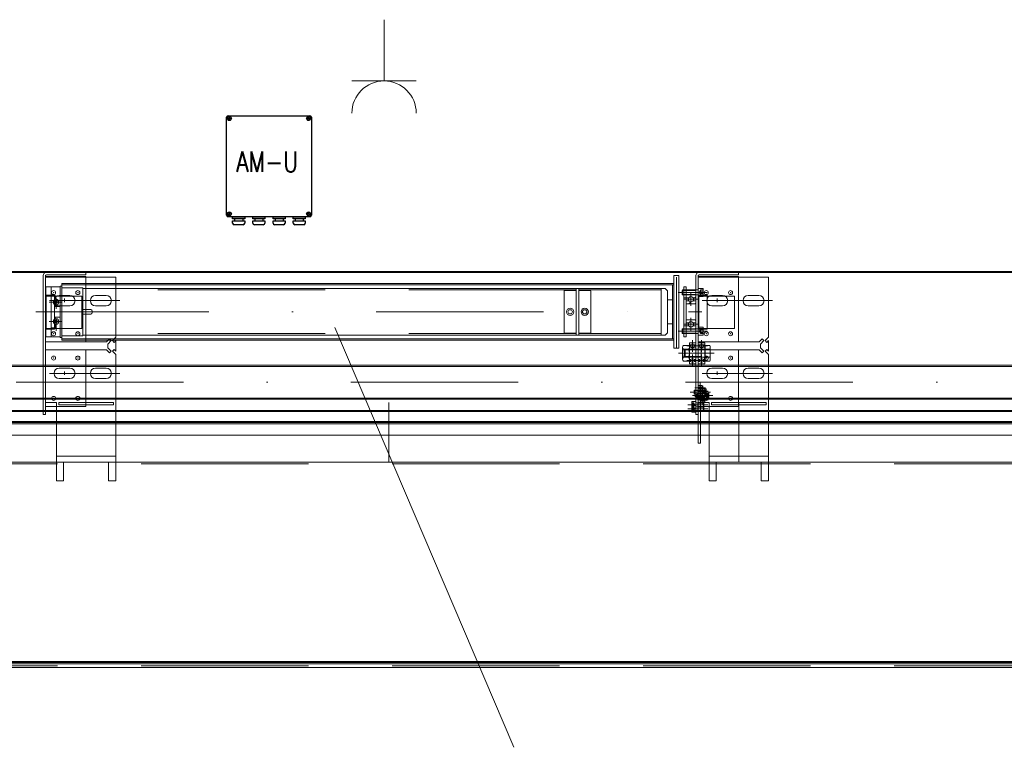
# Model space of a CAD drawing. Extents: x 50445 to 145605, y -10968 to 41989.
# Tile 32 of 256: x 54175 to 55394, y 13160 to 14061. Entities that reach past the tile are written whole.
import ezdxf

# ---------------------------------------------------------------- set-up
doc = ezdxf.new("R2010")
doc.units = 0
doc.header["$LTSCALE"] = 414.30304
doc.header["$MEASUREMENT"] = 0
doc.linetypes.add('DASHDOT', pattern=[1, 0.5, -0.25, 0, -0.25])
doc.linetypes.add('DASHED', pattern=[0.75, 0.5, -0.25])
doc.layers.get('0').update_dxf_attribs({"linetype": 'CONTINUOUS'})
for name, color, linetype, lineweight in [('BLECH', 5, 'CONTINUOUS', 35), ('GEWINDELINIEN', 94, 'CONTINUOUS', 18), ('HILFSLINIEN', 3, 'CONTINUOUS', 13), ('MITTELLINIEN', 7, 'DASHDOT', 18), ('SCHRAFFUR WÄNDE', 34, 'CONTINUOUS', 18), ('STAHLBAU', 7, 'CONTINUOUS', 35), ('UNSICHTBARE', 7, 'DASHED', 18), ('WÄNDE', 7, 'CONTINUOUS', 35)]:
    doc.layers.add(name, color=color, linetype=linetype, lineweight=lineweight)
doc.styles.add('ROMANS', font='romans', dxfattribs={"width": 0.8})
pattern_1 = [(45, (47686.07, 7806.13), (-70.7107, 70.7107), [])]

msp = doc.modelspace()

# ---------------------------------------------------------------- hatches: boundary and pattern name
at = {"layer": 'SCHRAFFUR WÄNDE', "lineweight": 0}
h = msp.add_hatch(dxfattribs=at)
h.set_pattern_fill('ANSI31', color=256, scale=32, style=0)
h.set_pattern_definition(pattern_1)
edge = h.paths.add_edge_path()
edge.add_arc((55005.9, 13714.6), 3.19, 36.8699, 143.1301, ccw=False)
edge.add_line((55008.5, 13716.5), (55011.9, 13716.5))
edge.add_line((55011.9, 13716.5), (55011.9, 13719.5))
edge.add_arc((55011.3, 13719.5), 0.6, 360, 450)
edge.add_line((55011.3, 13720.1), (55000.5, 13720.1))
edge.add_arc((55000.5, 13719.5), 0.6, 90, 180)
edge.add_line((54999.9, 13719.5), (54999.9, 13716.5))
edge.add_line((54999.9, 13716.5), (55003.4, 13716.5))
h = msp.add_hatch(dxfattribs=at)
h.set_pattern_fill('ANSI31', color=256, scale=32, style=0)
h.set_pattern_definition(pattern_1)
edge = h.paths.add_edge_path()
edge.add_arc((55005.9, 13714.6), 3.19, 216.8699, 323.1301, ccw=False)
edge.add_line((55003.4, 13712.7), (54999.9, 13712.7))
edge.add_line((54999.9, 13712.7), (54999.9, 13709.7))
edge.add_arc((55000.5, 13709.7), 0.6, 180, 270)
edge.add_line((55000.5, 13709.1), (55011.3, 13709.1))
edge.add_arc((55011.3, 13709.7), 0.6, 270, 360)
edge.add_line((55011.9, 13709.7), (55011.9, 13712.7))
edge.add_line((55011.9, 13712.7), (55008.5, 13712.7))
h = msp.add_hatch(dxfattribs=at)
h.set_pattern_fill('ANSI31', color=256, scale=32, style=0)
h.set_pattern_definition(pattern_1)
edge = h.paths.add_edge_path()
edge.add_arc((55005.9, 13683.6), 3.19, 36.8699, 143.1301, ccw=False)
edge.add_line((55008.5, 13685.5), (55011.9, 13685.5))
edge.add_line((55011.9, 13685.5), (55011.9, 13688.5))
edge.add_arc((55011.3, 13688.5), 0.6, 360, 450)
edge.add_line((55011.3, 13689.1), (55000.5, 13689.1))
edge.add_arc((55000.5, 13688.5), 0.6, 90, 180)
edge.add_line((54999.9, 13688.5), (54999.9, 13685.5))
edge.add_line((54999.9, 13685.5), (55003.4, 13685.5))
h = msp.add_hatch(dxfattribs=at)
h.set_pattern_fill('ANSI31', color=256, scale=32, style=0)
h.set_pattern_definition(pattern_1)
edge = h.paths.add_edge_path()
edge.add_arc((55005.9, 13683.6), 3.19, 216.8699, 323.1301, ccw=False)
edge.add_line((55003.4, 13681.7), (54999.9, 13681.7))
edge.add_line((54999.9, 13681.7), (54999.9, 13678.7))
edge.add_arc((55000.5, 13678.7), 0.6, 180, 270)
edge.add_line((55000.5, 13678.1), (55011.3, 13678.1))
edge.add_arc((55011.3, 13678.7), 0.6, 270, 360)
edge.add_line((55011.9, 13678.7), (55011.9, 13681.7))
edge.add_line((55011.9, 13681.7), (55008.5, 13681.7))
h = msp.add_hatch(dxfattribs=at)
h.set_pattern_fill('ANSI31', color=256, scale=32, style=0)
h.set_pattern_definition(pattern_1)
edge = h.paths.add_edge_path()
edge.add_arc((55017.4, 13604.9), 1.59, 36.8699, 143.1301, ccw=False)
edge.add_line((55018.7, 13605.9), (55019.9, 13605.9))
edge.add_line((55019.9, 13605.9), (55019.9, 13607.4))
edge.add_arc((55019.6, 13607.4), 0.3, 360, 450)
edge.add_line((55019.6, 13607.7), (55015.2, 13607.7))
edge.add_arc((55015.2, 13607.4), 0.3, 90, 180)
edge.add_line((55014.9, 13607.4), (55014.9, 13605.9))
edge.add_line((55014.9, 13605.9), (55016.2, 13605.9))
h = msp.add_hatch(dxfattribs=at)
h.set_pattern_fill('ANSI31', color=256, scale=32, style=0)
h.set_pattern_definition(pattern_1)
edge = h.paths.add_edge_path()
edge.add_arc((55017.4, 13604.9), 1.59, 216.8699, 323.1301, ccw=False)
edge.add_line((55016.2, 13604), (55014.9, 13604))
edge.add_line((55014.9, 13604), (55014.9, 13602.5))
edge.add_arc((55015.2, 13602.5), 0.3, 180, 270)
edge.add_line((55015.2, 13602.2), (55019.6, 13602.2))
edge.add_arc((55019.6, 13602.5), 0.3, 270, 360)
edge.add_line((55019.9, 13602.5), (55019.9, 13604))
edge.add_line((55019.9, 13604), (55018.7, 13604))
h = msp.add_hatch(dxfattribs=at)
h.set_pattern_fill('ANSI31', color=256, scale=32, style=0)
h.set_pattern_definition(pattern_1)
edge = h.paths.add_edge_path()
edge.add_arc((55020.4, 13600.8), 1.59, 36.8699, 143.1301, ccw=False)
edge.add_line((55021.7, 13601.8), (55022.9, 13601.8))
edge.add_line((55022.9, 13601.8), (55022.9, 13603.3))
edge.add_arc((55022.6, 13603.3), 0.3, 360, 450)
edge.add_line((55022.6, 13603.6), (55018.2, 13603.6))
edge.add_arc((55018.2, 13603.3), 0.3, 90, 180)
edge.add_line((55017.9, 13603.3), (55017.9, 13601.8))
edge.add_line((55017.9, 13601.8), (55019.2, 13601.8))
h = msp.add_hatch(dxfattribs=at)
h.set_pattern_fill('ANSI31', color=256, scale=32, style=0)
h.set_pattern_definition(pattern_1)
edge = h.paths.add_edge_path()
edge.add_arc((55017.4, 13594.4), 1.59, 36.8699, 143.1301, ccw=False)
edge.add_line((55018.7, 13595.4), (55019.9, 13595.4))
edge.add_line((55019.9, 13595.4), (55019.9, 13596.9))
edge.add_arc((55019.6, 13596.9), 0.3, 360, 450)
edge.add_line((55019.6, 13597.2), (55015.2, 13597.2))
edge.add_arc((55015.2, 13596.9), 0.3, 90, 180)
edge.add_line((55014.9, 13596.9), (55014.9, 13595.4))
edge.add_line((55014.9, 13595.4), (55016.2, 13595.4))
h = msp.add_hatch(dxfattribs=at)
h.set_pattern_fill('ANSI31', color=256, scale=32, style=0)
h.set_pattern_definition(pattern_1)
edge = h.paths.add_edge_path()
edge.add_arc((55017.4, 13594.4), 1.59, 216.8699, 323.1301, ccw=False)
edge.add_line((55016.2, 13593.5), (55014.9, 13593.5))
edge.add_line((55014.9, 13593.5), (55014.9, 13592))
edge.add_arc((55015.2, 13592), 0.3, 180, 270)
edge.add_line((55015.2, 13591.7), (55019.6, 13591.7))
edge.add_arc((55019.6, 13592), 0.3, 270, 360)
edge.add_line((55019.9, 13592), (55019.9, 13593.5))
edge.add_line((55019.9, 13593.5), (55018.7, 13593.5))
h = msp.add_hatch(dxfattribs=at)
h.set_pattern_fill('ANSI31', color=256, scale=32, style=0)
h.set_pattern_definition(pattern_1)
edge = h.paths.add_edge_path()
edge.add_arc((55020.4, 13600.8), 1.59, 216.8699, 323.1301, ccw=False)
edge.add_line((55019.2, 13599.9), (55017.9, 13599.9))
edge.add_line((55017.9, 13599.9), (55017.9, 13598.4))
edge.add_arc((55018.2, 13598.4), 0.3, 180, 270)
edge.add_line((55018.2, 13598.1), (55022.6, 13598.1))
edge.add_arc((55022.6, 13598.4), 0.3, 270, 360)
edge.add_line((55022.9, 13598.4), (55022.9, 13599.9))
edge.add_line((55022.9, 13599.9), (55021.7, 13599.9))
h = msp.add_hatch(dxfattribs=at)
h.set_pattern_fill('ANSI31', color=256, scale=32, style=0)
h.set_pattern_definition(pattern_1)
edge = h.paths.add_edge_path()
edge.add_arc((55020.4, 13590.3), 1.59, 36.8699, 143.1301, ccw=False)
edge.add_line((55021.7, 13591.3), (55022.9, 13591.3))
edge.add_line((55022.9, 13591.3), (55022.9, 13592.8))
edge.add_arc((55022.6, 13592.8), 0.3, 360, 450)
edge.add_line((55022.6, 13593.1), (55018.2, 13593.1))
edge.add_arc((55018.2, 13592.8), 0.3, 90, 180)
edge.add_line((55017.9, 13592.8), (55017.9, 13591.3))
edge.add_line((55017.9, 13591.3), (55019.2, 13591.3))
h = msp.add_hatch(dxfattribs=at)
h.set_pattern_fill('ANSI31', color=256, scale=32, style=0)
h.set_pattern_definition(pattern_1)
edge = h.paths.add_edge_path()
edge.add_arc((55020.4, 13590.3), 1.59, 216.8699, 323.1301, ccw=False)
edge.add_line((55019.2, 13589.4), (55017.9, 13589.4))
edge.add_line((55017.9, 13589.4), (55017.9, 13587.9))
edge.add_arc((55018.2, 13587.9), 0.3, 180, 270)
edge.add_line((55018.2, 13587.6), (55022.6, 13587.6))
edge.add_arc((55022.6, 13587.9), 0.3, 270, 360)
edge.add_line((55022.9, 13587.9), (55022.9, 13589.4))
edge.add_line((55022.9, 13589.4), (55021.7, 13589.4))
at = {"layer": 'WÄNDE', "lineweight": 0}
h = msp.add_hatch(dxfattribs=at)
h.set_pattern_fill('ANSI31', color=256, scale=32, style=0)
h.set_pattern_definition(pattern_1)
edge = h.paths.add_edge_path()
edge.add_arc((55007.9, 13656.8), 2.32, 36.8699, 143.1301, ccw=False)
edge.add_line((55009.8, 13658.2), (55011.9, 13658.2))
edge.add_line((55011.9, 13658.2), (55011.9, 13660.5))
edge.add_arc((55011.6, 13660.5), 0.3, 0, 90)
edge.add_line((55011.6, 13660.8), (55004.2, 13660.8))
edge.add_arc((55004.2, 13660.5), 0.3, 90, 180)
edge.add_line((55003.9, 13660.5), (55003.9, 13658.2))
edge.add_line((55003.9, 13658.2), (55006.1, 13658.2))
h = msp.add_hatch(dxfattribs=at)
h.set_pattern_fill('ANSI31', color=256, scale=32, style=0)
h.set_pattern_definition(pattern_1)
edge = h.paths.add_edge_path()
edge.add_arc((55007.9, 13656.8), 2.32, 216.8699, 323.1301, ccw=False)
edge.add_line((55006.1, 13655.4), (55003.9, 13655.4))
edge.add_line((55003.9, 13655.4), (55003.9, 13653.1))
edge.add_arc((55004.2, 13653.1), 0.3, 180, 270)
edge.add_line((55004.2, 13652.8), (55011.6, 13652.8))
edge.add_arc((55011.6, 13653.1), 0.3, 270, 360)
edge.add_line((55011.9, 13653.1), (55011.9, 13655.4))
edge.add_line((55011.9, 13655.4), (55009.8, 13655.4))
h = msp.add_hatch(dxfattribs=at)
h.set_pattern_fill('ANSI31', color=256, scale=32, style=0)
h.set_pattern_definition(pattern_1)
edge = h.paths.add_edge_path()
edge.add_arc((55018.9, 13656.8), 2.32, 36.8699, 143.1301, ccw=False)
edge.add_line((55020.8, 13658.2), (55022.9, 13658.2))
edge.add_line((55022.9, 13658.2), (55022.9, 13660.5))
edge.add_arc((55022.6, 13660.5), 0.3, 0, 90)
edge.add_line((55022.6, 13660.8), (55015.2, 13660.8))
edge.add_arc((55015.2, 13660.5), 0.3, 90, 180)
edge.add_line((55014.9, 13660.5), (55014.9, 13658.2))
edge.add_line((55014.9, 13658.2), (55017.1, 13658.2))
h = msp.add_hatch(dxfattribs=at)
h.set_pattern_fill('ANSI31', color=256, scale=32, style=0)
h.set_pattern_definition(pattern_1)
edge = h.paths.add_edge_path()
edge.add_arc((55018.9, 13656.8), 2.32, 216.8699, 323.1301, ccw=False)
edge.add_line((55017.1, 13655.4), (55014.9, 13655.4))
edge.add_line((55014.9, 13655.4), (55014.9, 13653.1))
edge.add_arc((55015.2, 13653.1), 0.3, 180, 270)
edge.add_line((55015.2, 13652.8), (55022.6, 13652.8))
edge.add_arc((55022.6, 13653.1), 0.3, 270, 360)
edge.add_line((55022.9, 13653.1), (55022.9, 13655.4))
edge.add_line((55022.9, 13655.4), (55020.8, 13655.4))
h = msp.add_hatch(dxfattribs=at)
h.set_pattern_fill('ANSI31', color=256, scale=32, style=0)
h.set_pattern_definition(pattern_1)
edge = h.paths.add_edge_path()
edge.add_arc((55007.9, 13638.8), 2.32, 36.8699, 143.1301, ccw=False)
edge.add_line((55009.8, 13640.2), (55011.9, 13640.2))
edge.add_line((55011.9, 13640.2), (55011.9, 13642.5))
edge.add_arc((55011.6, 13642.5), 0.3, 0, 90)
edge.add_line((55011.6, 13642.8), (55004.2, 13642.8))
edge.add_arc((55004.2, 13642.5), 0.3, 90, 180)
edge.add_line((55003.9, 13642.5), (55003.9, 13640.2))
edge.add_line((55003.9, 13640.2), (55006.1, 13640.2))
h = msp.add_hatch(dxfattribs=at)
h.set_pattern_fill('ANSI31', color=256, scale=32, style=0)
h.set_pattern_definition(pattern_1)
edge = h.paths.add_edge_path()
edge.add_arc((55018.9, 13638.8), 2.32, 36.8699, 143.1301, ccw=False)
edge.add_line((55020.8, 13640.2), (55022.9, 13640.2))
edge.add_line((55022.9, 13640.2), (55022.9, 13642.5))
edge.add_arc((55022.6, 13642.5), 0.3, 0, 90)
edge.add_line((55022.6, 13642.8), (55015.2, 13642.8))
edge.add_arc((55015.2, 13642.5), 0.3, 90, 180)
edge.add_line((55014.9, 13642.5), (55014.9, 13640.2))
edge.add_line((55014.9, 13640.2), (55017.1, 13640.2))
h = msp.add_hatch(dxfattribs=at)
h.set_pattern_fill('ANSI31', color=256, scale=32, style=0)
h.set_pattern_definition(pattern_1)
edge = h.paths.add_edge_path()
edge.add_arc((55007.9, 13638.8), 2.32, 216.8699, 323.1301, ccw=False)
edge.add_line((55006.1, 13637.4), (55003.9, 13637.4))
edge.add_line((55003.9, 13637.4), (55003.9, 13635.1))
edge.add_arc((55004.2, 13635.1), 0.3, 180, 270)
edge.add_line((55004.2, 13634.8), (55011.6, 13634.8))
edge.add_arc((55011.6, 13635.1), 0.3, 270, 360)
edge.add_line((55011.9, 13635.1), (55011.9, 13637.4))
edge.add_line((55011.9, 13637.4), (55009.8, 13637.4))
h = msp.add_hatch(dxfattribs=at)
h.set_pattern_fill('ANSI31', color=256, scale=32, style=0)
h.set_pattern_definition(pattern_1)
edge = h.paths.add_edge_path()
edge.add_arc((55018.9, 13638.8), 2.32, 216.8699, 323.1301, ccw=False)
edge.add_line((55017.1, 13637.4), (55014.9, 13637.4))
edge.add_line((55014.9, 13637.4), (55014.9, 13635.1))
edge.add_arc((55015.2, 13635.1), 0.3, 180, 270)
edge.add_line((55015.2, 13634.8), (55022.6, 13634.8))
edge.add_arc((55022.6, 13635.1), 0.3, 270, 360)
edge.add_line((55022.9, 13635.1), (55022.9, 13637.4))
edge.add_line((55022.9, 13637.4), (55020.8, 13637.4))

# ---------------------------------------------------------------- linework, layer by layer
at = {"linetype": 'Continuous', "lineweight": 0}
for p, q in [((54626, 14060.6), (54626, 13984.8)), ((54626, 13984.8), (54586.1, 13984.8)), ((54626, 13984.8), (54665.9, 13984.8)), ((54565, 13679.7), (54786.6, 13160.1))]:
    msp.add_line(p, q, dxfattribs=at)
for p, q in [((54431, 13818.8), (54431, 13939.8)), ((54433, 13941.8), (54534, 13941.8)), ((54536, 13939.8), (54536, 13818.8)), ((54534, 13816.8), (54433, 13816.8)), ((54438.5, 13814.3), (54438.5, 13816.8)), ((54438.5, 13816.8), (54453.5, 13816.8)), ((54453.5, 13814.3), (54438.5, 13814.3)), ((54438.5, 13808.8), (54438.5, 13811.8)), ((54438.5, 13811.8), (54453.5, 13811.8)), ((54441, 13814.3), (54441, 13811.8)), ((54446, 13816.8), (54446, 13816.8)), ((54451, 13814.3), (54451, 13811.8)), ((54453.5, 13816.8), (54453.5, 13814.3)), ((54453.5, 13811.8), (54453.5, 13808.8)), ((54463.5, 13814.3), (54463.5, 13816.8)), ((54463.5, 13816.8), (54478.5, 13816.8)), ((54478.5, 13814.3), (54463.5, 13814.3)), ((54463.5, 13811.8), (54478.5, 13811.8)), ((54463.5, 13808.8), (54463.5, 13811.8)), ((54466, 13814.3), (54466, 13811.8)), ((54471, 13816.8), (54471, 13816.8)), ((54476, 13814.3), (54476, 13811.8)), ((54478.5, 13816.8), (54478.5, 13814.3)), ((54478.5, 13811.8), (54478.5, 13808.8)), ((54488.5, 13814.3), (54488.5, 13816.8)), ((54488.5, 13816.8), (54503.5, 13816.8)), ((54503.5, 13814.3), (54488.5, 13814.3)), ((54488.5, 13808.8), (54488.5, 13811.8)), ((54488.5, 13811.8), (54503.5, 13811.8)), ((54491, 13814.3), (54491, 13811.8)), ((54496, 13816.8), (54496, 13816.8)), ((54501, 13814.3), (54501, 13811.8)), ((54503.5, 13816.8), (54503.5, 13814.3)), ((54503.5, 13811.8), (54503.5, 13808.8)), ((54513.5, 13814.3), (54513.5, 13816.8)), ((54513.5, 13816.8), (54528.5, 13816.8)), ((54528.5, 13814.3), (54513.5, 13814.3)), ((54513.5, 13808.8), (54513.5, 13811.8)), ((54513.5, 13811.8), (54528.5, 13811.8)), ((54516, 13814.3), (54516, 13811.8)), ((54521, 13816.8), (54521, 13816.8)), ((54526, 13814.3), (54526, 13811.8)), ((54528.5, 13816.8), (54528.5, 13814.3)), ((54528.5, 13811.8), (54528.5, 13808.8)), ((54451.5, 13806.8), (54440.5, 13806.8)), ((54476.5, 13806.8), (54465.5, 13806.8)), ((54501.5, 13806.8), (54490.5, 13806.8)), ((54526.5, 13806.8), (54515.5, 13806.8))]:
    msp.add_line(p, q)
for centre, radius in [((54434.5, 13938.3), 2.5), ((54434.5, 13938.3), 1), ((54532.5, 13938.3), 2.5), ((54532.5, 13938.3), 1), ((54434.5, 13820.3), 2.5), ((54532.5, 13820.3), 2.5), ((54434.5, 13820.3), 1), ((54532.5, 13820.3), 1)]:
    msp.add_circle(centre, radius)
msp.add_arc((54626, 13944.9), 39.9, 0, 180, dxfattribs=at)
for centre, start, end in [((54433, 13939.8), 90, 180), ((54534, 13939.8), 0, 90), ((54433, 13818.8), 180, 270), ((54534, 13818.8), 270, 0), ((54440.5, 13808.8), 180, 270), ((54451.5, 13808.8), 270, 0), ((54465.5, 13808.8), 180, 270), ((54476.5, 13808.8), 270, 0), ((54490.5, 13808.8), 180, 270), ((54501.5, 13808.8), 270, 0), ((54515.5, 13808.8), 180, 270), ((54526.5, 13808.8), 270, 0)]:
    msp.add_arc(centre, 2, start, end)
at = {"layer": 'BLECH', "lineweight": 0}
for p, q in [((56153.9, 13748.9), (53703.9, 13748.9)), ((56153.9, 13747.9), (53703.9, 13747.9)), ((54203.9, 13743.9), (54203.9, 13571.9)), ((54206.9, 13743.9), (54206.9, 13571.9)), ((54206.9, 13742.9), (54256.9, 13742.9)), ((54293.9, 13741.9), (54206.9, 13741.9)), ((54256.9, 13747.9), (54207.9, 13747.9)), ((54256.9, 13744.9), (54207.9, 13744.9)), ((54256.9, 13747.9), (54256.9, 13744.9)), ((54256.9, 13742.9), (54256.9, 13661.9)), ((54293.9, 13741.9), (54293.9, 13667.7)), ((54984.9, 13744.1), (54990.9, 13744.1)), ((54984.9, 13664.1), (54984.9, 13744.1)), ((54987.9, 13654.1), (54987.9, 13742.1)), ((54990.9, 13654.1), (54990.9, 13744.1)), ((55011.9, 13743.9), (55011.9, 13571.9)), ((55014.9, 13743.9), (55014.9, 13571.9)), ((55014.9, 13742.9), (55064.9, 13742.9)), ((55101.9, 13741.9), (55014.9, 13741.9)), ((55064.9, 13747.9), (55015.9, 13747.9)), ((55064.9, 13744.9), (55015.9, 13744.9)), ((55064.9, 13747.9), (55064.9, 13744.9)), ((55064.9, 13742.9), (55064.9, 13661.9)), ((55101.9, 13741.9), (55101.9, 13667.7)), ((54226.9, 13734.1), (54984.9, 13734.1)), ((54226.9, 13734.1), (54226.9, 13664.1)), ((54226.9, 13732.6), (54984.9, 13732.6)), ((54982.9, 13665.6), (54982.9, 13732.6)), ((54984.9, 13654.1), (54984.9, 13734.1)), ((54996.9, 13668.1), (54996.9, 13730.1)), ((54999.9, 13730.1), (54996.9, 13730.1)), ((54999.9, 13668.1), (54999.9, 13730.1)), ((54207.8, 13677.6), (54207.8, 13719.6)), ((54217.8, 13719.6), (54207.8, 13719.6)), ((54207.8, 13718.6), (54217.8, 13718.6)), ((54217.8, 13677.6), (54217.8, 13719.6)), ((54220.8, 13718.6), (54240.1, 13718.6)), ((54223.9, 13719.4), (54236.9, 13719.4)), ((54268.9, 13719.4), (54281.9, 13719.4)), ((54999.9, 13716.5), (54996.9, 13716.5)), ((54999.9, 13719.5), (54999.9, 13714.6)), ((54999.9, 13716.5), (55003.4, 13716.5)), ((54999.9, 13709.7), (54999.9, 13714.6)), ((55011.3, 13720.1), (55000.5, 13720.1)), ((55011.9, 13716.5), (55008.5, 13716.5)), ((55011.9, 13719.5), (55011.9, 13714.6)), ((55011.9, 13709.7), (55011.9, 13714.6)), ((55015.8, 13677.6), (55015.8, 13719.6)), ((55025.8, 13719.6), (55015.8, 13719.6)), ((55015.8, 13718.6), (55025.8, 13718.6)), ((55025.8, 13677.6), (55025.8, 13719.6)), ((55028.8, 13718.6), (55048.1, 13718.6)), ((55031.9, 13719.4), (55044.9, 13719.4)), ((55076.9, 13719.4), (55089.9, 13719.4)), ((54223.9, 13706.4), (54236.9, 13706.4)), ((54268.9, 13706.4), (54281.9, 13706.4)), ((54999.9, 13712.7), (55003.4, 13712.7)), ((55011.3, 13709.1), (55000.5, 13709.1)), ((55011.9, 13712.7), (55008.5, 13712.7)), ((55031.9, 13706.4), (55044.9, 13706.4)), ((55076.9, 13706.4), (55089.9, 13706.4)), ((54999.9, 13688.5), (54999.9, 13683.6)), ((55011.3, 13689.1), (55000.5, 13689.1)), ((55011.9, 13688.5), (55011.9, 13683.6)), ((54207.8, 13678.6), (54217.8, 13678.6)), ((54217.8, 13677.6), (54207.8, 13677.6)), ((54999.9, 13681.7), (54996.9, 13681.7)), ((54999.9, 13685.5), (55003.4, 13685.5)), ((54999.9, 13678.7), (54999.9, 13683.6)), ((54999.9, 13681.7), (55003.4, 13681.7)), ((55011.3, 13678.1), (55000.5, 13678.1)), ((55011.9, 13685.5), (55008.5, 13685.5)), ((55011.9, 13681.7), (55008.5, 13681.7)), ((55011.9, 13678.7), (55011.9, 13683.6)), ((55015.8, 13678.6), (55025.8, 13678.6)), ((55025.8, 13677.6), (55015.8, 13677.6)), ((54226.9, 13665.6), (54984.9, 13665.6)), ((54226.9, 13664.1), (54984.9, 13664.1)), ((54286.1, 13665.5), (54282.4, 13661.9)), ((54288.2, 13663.4), (54286.1, 13665.5)), ((54289.7, 13663.4), (54293.9, 13667.7)), ((54999.9, 13668.1), (54996.9, 13668.1)), ((55094.1, 13665.5), (55090.4, 13661.9)), ((55096.2, 13663.4), (55094.1, 13665.5)), ((55097.7, 13663.4), (55101.9, 13667.7)), ((54282.4, 13661.9), (54206.9, 13661.9)), ((54206.9, 13661.9), (54256.9, 13661.9)), ((54288.2, 13663.4), (54283.9, 13659.2)), ((54283.9, 13659.2), (54283.9, 13654.7)), ((54288.2, 13650.4), (54283.9, 13654.7)), ((54289.7, 13663.4), (54291.8, 13661.3)), ((54289.7, 13650.4), (54291.8, 13652.5)), ((54291.8, 13661.3), (54293.9, 13663.4)), ((54291.8, 13652.5), (54293.9, 13650.4)), ((54293.9, 13663.4), (54293.9, 13650.4)), ((54984.9, 13654.1), (54990.9, 13654.1)), ((54995.5, 13655.1), (54995.5, 13640.4)), ((54996.5, 13657.6), (55002.9, 13657.6)), ((54996.5, 13652.7), (55002.9, 13652.7)), ((54998.9, 13652.8), (54997.9, 13651.9)), ((55022.9, 13652.8), (54998.9, 13652.8)), ((54998.9, 13642.8), (54998.9, 13652.8)), ((55003.9, 13655.1), (55003.9, 13640.4)), ((55090.4, 13661.9), (55014.9, 13661.9)), ((55014.9, 13661.9), (55064.9, 13661.9)), ((55018.4, 13642.8), (55018.4, 13652.8)), ((55022.9, 13639.3), (55022.9, 13656.2)), ((55023.3, 13656.2), (55022.9, 13656.2)), ((55023.3, 13657.6), (55029.3, 13657.6)), ((55023.3, 13638), (55023.3, 13657.6)), ((55023.3, 13652.7), (55029.3, 13652.7)), ((55029.7, 13640.4), (55029.7, 13655.1)), ((55096.2, 13663.4), (55091.9, 13659.2)), ((55091.9, 13659.2), (55091.9, 13654.7)), ((55096.2, 13650.4), (55091.9, 13654.7)), ((55097.7, 13663.4), (55099.8, 13661.3)), ((55097.7, 13650.4), (55099.8, 13652.5)), ((55099.8, 13661.3), (55101.9, 13663.4)), ((55099.8, 13652.5), (55101.9, 13650.4)), ((55101.9, 13663.4), (55101.9, 13650.4)), ((54282.4, 13651.9), (54206.9, 13651.9)), ((54208.4, 13651.9), (54256.9, 13651.9)), ((54286.1, 13648.3), (54282.4, 13651.9)), ((54288.2, 13650.4), (54286.1, 13648.3)), ((54289.7, 13650.4), (54293.9, 13646.2)), ((54293.9, 13646.2), (54293.9, 13512.9)), ((54996.5, 13642.9), (55002.9, 13642.9)), ((54997.9, 13643.7), (54997.9, 13651.9)), ((54998.9, 13642.8), (54997.9, 13643.7)), ((55022.9, 13642.8), (54998.9, 13642.8)), ((55090.4, 13651.9), (55014.9, 13651.9)), ((55016.4, 13651.9), (55064.9, 13651.9)), ((55023.3, 13642.9), (55029.3, 13642.9)), ((55094.1, 13648.3), (55090.4, 13651.9)), ((55096.2, 13650.4), (55094.1, 13648.3)), ((55097.7, 13650.4), (55101.9, 13646.2)), ((55101.9, 13646.2), (55101.9, 13512.9)), ((54223.9, 13629.4), (54236.9, 13629.4)), ((54236.9, 13629.4), (54223.9, 13629.4)), ((54268.9, 13629.4), (54281.9, 13629.4)), ((54996.5, 13638), (55002.9, 13638)), ((55023.3, 13639.3), (55022.9, 13639.3)), ((55023.3, 13638), (55029.3, 13638)), ((55031.9, 13629.4), (55044.9, 13629.4)), ((55044.9, 13629.4), (55031.9, 13629.4)), ((55076.9, 13629.4), (55089.9, 13629.4)), ((54223.9, 13616.4), (54236.9, 13616.4)), ((54236.9, 13616.4), (54223.9, 13616.4)), ((54268.9, 13616.4), (54281.9, 13616.4)), ((55031.9, 13616.4), (55044.9, 13616.4)), ((55044.9, 13616.4), (55031.9, 13616.4)), ((55076.9, 13616.4), (55089.9, 13616.4)), ((55019.9, 13603.9), (55024.5, 13603.9)), ((55019.9, 13603.9), (55019.9, 13595.4)), ((55024.9, 13595.8), (55024.9, 13603.5)), ((55010.4, 13602.2), (55009.9, 13601.7)), ((55009.9, 13597.7), (55009.9, 13601.7)), ((55010.4, 13597.2), (55009.9, 13597.7)), ((55019.9, 13602.2), (55010.4, 13602.2)), ((55010.4, 13597.2), (55010.4, 13602.2)), ((55019.9, 13597.2), (55010.4, 13597.2)), ((55013.4, 13598.1), (55012.9, 13597.6)), ((55012.9, 13593.6), (55012.9, 13597.6)), ((55013.4, 13593.1), (55012.9, 13593.6)), ((55022.9, 13598.1), (55013.4, 13598.1)), ((55013.4, 13593.1), (55013.4, 13598.1)), ((55022.9, 13593.1), (55013.4, 13593.1)), ((55014.9, 13601.9), (55017.9, 13601.9)), ((55014.9, 13536.4), (55014.9, 13601.9)), ((55017.5, 13597.2), (55017.5, 13602.2)), ((55017.9, 13536.4), (55017.9, 13601.9)), ((55019.9, 13595.4), (55024.5, 13595.4)), ((55020.5, 13593.1), (55020.5, 13598.1)), ((55022.9, 13599.8), (55027.5, 13599.8)), ((55022.9, 13599.8), (55022.9, 13591.3)), ((55022.9, 13591.3), (55027.5, 13591.3)), ((55027.9, 13591.7), (55027.9, 13599.4)), ((54206.9, 13586.9), (54220.3, 13586.9)), ((54206.9, 13581.9), (54220.3, 13581.9)), ((54220.3, 13512.9), (54220.3, 13586.9)), ((54223.3, 13586.9), (54290.9, 13586.9)), ((54223.3, 13583.9), (54223.3, 13586.9)), ((54223.3, 13583.9), (54290.9, 13583.9)), ((54256.9, 13586.9), (54256.9, 13583.9)), ((54290.9, 13586.9), (54290.9, 13583.9)), ((54631.9, 13512.9), (54631.9, 13586.9)), ((55006.9, 13587.8), (55006.9, 13580.1)), ((55006.9, 13582.8), (55006.9, 13575.1)), ((55011.9, 13588.2), (55007.3, 13588.2)), ((55011.9, 13583.2), (55007.3, 13583.2)), ((55011.9, 13579.7), (55007.3, 13579.7)), ((55011.9, 13579.7), (55011.9, 13588.2)), ((55011.9, 13586.4), (55021.4, 13586.4)), ((55011.9, 13574.7), (55011.9, 13583.2)), ((55011.9, 13581.4), (55021.4, 13581.4)), ((55011.9, 13581.4), (55021.4, 13581.4)), ((55014.3, 13586.4), (55014.3, 13581.4)), ((55014.3, 13581.4), (55014.3, 13576.4)), ((55014.9, 13586.9), (55028.3, 13586.9)), ((55014.9, 13585.9), (55017.9, 13585.9)), ((55014.9, 13581.9), (55028.3, 13581.9)), ((55021.4, 13586.4), (55021.4, 13581.4)), ((55021.4, 13586.4), (55021.9, 13585.9)), ((55021.4, 13581.4), (55021.9, 13581.9)), ((55021.4, 13581.4), (55021.4, 13576.4)), ((55021.4, 13581.4), (55021.9, 13580.9)), ((55021.9, 13585.9), (55021.9, 13581.9)), ((55021.9, 13580.9), (55021.9, 13576.9)), ((55028.3, 13512.9), (55028.3, 13586.9)), ((55031.3, 13586.9), (55098.9, 13586.9)), ((55031.3, 13583.9), (55031.3, 13586.9)), ((55031.3, 13583.9), (55098.9, 13583.9)), ((55064.9, 13586.9), (55064.9, 13583.9)), ((55098.9, 13586.9), (55098.9, 13583.9)), ((56153.9, 13576.9), (53703.9, 13576.9)), ((56153.9, 13575.9), (53703.9, 13575.9)), ((54203.9, 13571.9), (54206.9, 13571.9)), ((55011.9, 13574.7), (55007.3, 13574.7)), ((55011.9, 13576.4), (55021.4, 13576.4)), ((55011.9, 13571.9), (55014.9, 13571.9)), ((55021.4, 13576.4), (55021.9, 13576.9)), ((56153.9, 13563.4), (53703.9, 13563.4)), ((56153.9, 13561.9), (53703.9, 13561.9)), ((56153.9, 13560.4), (53703.9, 13560.4)), ((53703.9, 13546.4), (56153.9, 13546.4)), ((55014.9, 13536.4), (55017.9, 13536.4)), ((54220.3, 13520.4), (54293.9, 13520.4)), ((55028.3, 13520.4), (55101.9, 13520.4)), ((53703.9, 13512.9), (56153.9, 13512.9)), ((54220.3, 13512.9), (54293.9, 13512.9)), ((54220.3, 13512.9), (54220.3, 13489.9)), ((54284.9, 13512.9), (54229.3, 13512.9)), ((54229.3, 13512.9), (54229.3, 13489.9)), ((54284.9, 13512.9), (54284.9, 13489.9)), ((54293.9, 13512.9), (54293.9, 13489.9)), ((55028.3, 13512.9), (55101.9, 13512.9)), ((55028.3, 13512.9), (55028.3, 13489.9)), ((55092.9, 13512.9), (55037.3, 13512.9)), ((55037.3, 13512.9), (55037.3, 13489.9)), ((55092.9, 13512.9), (55092.9, 13489.9)), ((55101.9, 13512.9), (55101.9, 13489.9)), ((54220.3, 13489.9), (54229.3, 13489.9)), ((54284.9, 13489.9), (54293.9, 13489.9)), ((55028.3, 13489.9), (55037.3, 13489.9)), ((55092.9, 13489.9), (55101.9, 13489.9)), ((56153.9, 13266.4), (53703.9, 13266.4)), ((56153.9, 13264.9), (53703.9, 13264.9)), ((56153.9, 13263.4), (53703.9, 13263.4)), ((53703.9, 13258.9), (56153.9, 13258.9))]:
    msp.add_line(p, q, dxfattribs=at)
at = {"layer": 'BLECH', "linetype": 'DASHED', "lineweight": 0}
for p, q in [((54206.9, 13718.6), (54207.8, 13718.6)), ((54217.8, 13718.6), (54220.8, 13718.6)), ((54240.1, 13718.6), (54251.9, 13718.6)), ((54251.9, 13718.6), (54251.9, 13678.6)), ((55014.9, 13718.6), (55015.8, 13718.6)), ((55025.8, 13718.6), (55028.8, 13718.6)), ((55048.1, 13718.6), (55059.9, 13718.6)), ((55059.9, 13718.6), (55059.9, 13678.6)), ((54206.9, 13678.6), (54207.8, 13678.6)), ((54217.8, 13678.6), (54251.9, 13678.6)), ((55014.9, 13678.6), (55015.8, 13678.6)), ((55025.8, 13678.6), (55059.9, 13678.6)), ((54256.9, 13651.9), (54256.9, 13586.9)), ((55064.9, 13651.9), (55064.9, 13586.9)), ((54220.3, 13581.9), (54256.9, 13581.9)), ((54256.9, 13583.9), (54256.9, 13581.9)), ((55028.3, 13581.9), (55064.9, 13581.9)), ((55064.9, 13583.9), (55064.9, 13581.9)), ((53703.9, 13510.9), (56153.9, 13510.9)), ((53703.9, 13260.9), (56153.9, 13260.9))]:
    msp.add_line(p, q, dxfattribs=at)
at = {"layer": 'BLECH', "lineweight": 0}
for centre in [(54216.9, 13722.9), (54246.9, 13722.9), (55024.9, 13722.9), (55054.9, 13722.9), (54216.9, 13671.9), (54246.9, 13671.9), (55024.9, 13671.9), (55054.9, 13671.9), (54216.9, 13641.9), (54246.9, 13641.9), (55024.9, 13641.9), (55054.9, 13641.9), (54216.9, 13591.9), (54246.9, 13591.9), (55024.9, 13591.9), (55054.9, 13591.9)]:
    msp.add_circle(centre, 2.5, dxfattribs=at)
for centre, radius, start, end in [((54207.9, 13743.9), 4, 90, 180), ((54207.9, 13743.9), 1, 90, 180), ((55015.9, 13743.9), 4, 90, 180), ((55015.9, 13743.9), 1, 90, 180), ((54223.9, 13712.9), 6.5, 90, 270), ((54236.9, 13712.9), 6.5, 270, 90), ((54268.9, 13712.9), 6.5, 90, 270), ((54281.9, 13712.9), 6.5, 270, 90), ((55000.5, 13719.5), 0.6, 90, 180), ((55005.9, 13714.6), 3.19, 0, 180), ((55005.9, 13714.6), 3.19, 180, 0), ((55011.3, 13719.5), 0.6, 0, 90), ((55031.9, 13712.9), 6.5, 90, 270), ((55044.9, 13712.9), 6.5, 270, 90), ((55076.9, 13712.9), 6.5, 90, 270), ((55089.9, 13712.9), 6.5, 270, 90), ((55000.5, 13709.7), 0.6, 180, 270), ((55011.3, 13709.7), 0.6, 270, 0), ((55000.5, 13688.5), 0.6, 90, 180), ((55011.3, 13688.5), 0.6, 0, 90), ((55000.5, 13678.7), 0.6, 180, 270), ((55005.9, 13683.6), 3.19, 0, 180), ((55005.9, 13683.6), 3.19, 180, 0), ((55011.3, 13678.7), 0.6, 270, 0), ((54999, 13655.1), 3.51, 135.6543, 224.3457), ((55008.1, 13647.8), 12.5, 156.9651, 203.0349), ((55000.4, 13655.1), 3.51, 315.6543, 44.3457), ((54991.4, 13647.8), 12.5, 336.9651, 23.0349), ((55021.7, 13655.1), 8.03, 342.2113, 17.7887), ((54998.2, 13647.8), 31.6, 351.0517, 8.9483), ((54999, 13640.4), 3.51, 135.6543, 224.3457), ((55000.4, 13640.4), 3.51, 315.6543, 44.3457), ((55021.7, 13640.4), 8.03, 342.2113, 17.7887), ((54223.9, 13622.9), 6.5, 90, 270), ((54223.9, 13622.9), 6.5, 90, 270), ((54236.9, 13622.9), 6.5, 270, 90), ((54236.9, 13622.9), 6.5, 270, 90), ((54268.9, 13622.9), 6.5, 90, 270), ((54281.9, 13622.9), 6.5, 270, 90), ((55031.9, 13622.9), 6.5, 90, 270), ((55031.9, 13622.9), 6.5, 90, 270), ((55044.9, 13622.9), 6.5, 270, 90), ((55044.9, 13622.9), 6.5, 270, 90), ((55076.9, 13622.9), 6.5, 90, 270), ((55089.9, 13622.9), 6.5, 270, 90), ((55024.5, 13603.5), 0.4, 0, 90), ((55024.5, 13595.8), 0.4, 270, 0), ((55027.5, 13599.4), 0.4, 0, 90), ((55027.5, 13591.7), 0.4, 270, 0), ((55007.3, 13587.8), 0.4, 90, 180), ((55007.3, 13582.8), 0.4, 90, 180), ((55007.3, 13580.1), 0.4, 180, 270), ((55007.3, 13575.1), 0.4, 180, 270)]:
    msp.add_arc(centre, radius, start, end, dxfattribs=at)
for p in [(54216.9, 13722.9), (54246.9, 13722.9), (55024.9, 13722.9), (55054.9, 13722.9), (54216.9, 13671.9), (54246.9, 13671.9), (55024.9, 13671.9), (55054.9, 13671.9), (54216.9, 13641.9), (54246.9, 13641.9), (55024.9, 13641.9), (55054.9, 13641.9), (54216.9, 13591.9), (54246.9, 13591.9), (55024.9, 13591.9), (55054.9, 13591.9)]:
    msp.add_point(p, dxfattribs=at)
at = {"layer": 'GEWINDELINIEN', "lineweight": 0}
for p, q in [((55011.9, 13725.5), (54994.9, 13725.5)), ((55011.9, 13720.7), (54994.9, 13720.7)), ((55011.9, 13677.5), (54994.9, 13677.5)), ((55011.9, 13672.7), (54994.9, 13672.7)), ((55018.4, 13651.9), (54997.9, 13651.9)), ((55018.4, 13643.7), (54997.9, 13643.7)), ((55017.5, 13601.7), (55009.9, 13601.7)), ((55017.5, 13597.7), (55009.9, 13597.7)), ((55020.5, 13597.6), (55012.9, 13597.6)), ((55020.5, 13593.6), (55012.9, 13593.6)), ((55014.3, 13585.9), (55021.9, 13585.9)), ((55014.3, 13581.9), (55021.9, 13581.9)), ((55014.3, 13580.9), (55021.9, 13580.9)), ((55014.3, 13576.9), (55021.9, 13576.9))]:
    msp.add_line(p, q, dxfattribs=at)
at = {"layer": 'HILFSLINIEN', "lineweight": 0}
for p, q in [((54211.9, 13712.9), (54298.9, 13712.9)), ((54230.4, 13715.4), (54230.4, 13711.1)), ((55019.9, 13712.9), (55106.9, 13712.9)), ((55038.4, 13715.4), (55038.4, 13711.1)), ((54194.7, 13699.1), (54211.5, 13699.1)), ((55002.7, 13699.1), (55019.5, 13699.1)), ((54211.9, 13622.9), (54298.9, 13622.9)), ((54230.4, 13625.4), (54230.4, 13621.1)), ((54230.4, 13625.4), (54230.4, 13621.1)), ((55019.9, 13622.9), (55106.9, 13622.9)), ((55038.4, 13625.4), (55038.4, 13621.1)), ((55038.4, 13625.4), (55038.4, 13621.1)), ((55014.9, 13583.9), (55017.9, 13583.9)), ((55014.9, 13578.9), (55017.9, 13578.9)), ((55065.1, 13512.9), (55065.1, 13586.9))]:
    msp.add_line(p, q, dxfattribs=at)
at = {"layer": 'MITTELLINIEN', "lineweight": 0}
for p, q in [((54219.9, 13702.6), (54219.9, 13716.6)), ((55025.9, 13723.1), (54989.9, 13723.1)), ((55014.1, 13714.6), (54997.7, 13714.6)), ((55005.9, 13722.8), (55005.9, 13706.4)), ((54211.4, 13711.1), (54227.4, 13711.1)), ((54201.9, 13699.1), (55016.9, 13699.1)), ((54219.9, 13689.6), (54219.9, 13675.6)), ((55005.9, 13675.4), (55005.9, 13691.8)), ((54211.4, 13687.1), (54227.4, 13687.1)), ((55014.1, 13683.6), (54997.7, 13683.6)), ((55025.9, 13675.1), (54989.9, 13675.1)), ((55015.3, 13656.8), (55000.6, 13656.8)), ((55007.9, 13664.1), (55007.9, 13649.5)), ((55026.3, 13656.8), (55011.6, 13656.8)), ((55018.9, 13664.1), (55018.9, 13649.5)), ((54990.5, 13647.8), (55008.9, 13647.8)), ((55034.7, 13647.8), (54992.9, 13647.8)), ((55007.9, 13631.5), (55007.9, 13646.1)), ((55018.9, 13631.5), (55018.9, 13646.1)), ((55015.3, 13638.8), (55000.6, 13638.8)), ((55026.3, 13638.8), (55011.6, 13638.8)), ((58107.3, 13611.9), (51650.3, 13611.9)), ((55024, 13604.9), (55010.8, 13604.9)), ((55017.4, 13611.5), (55017.4, 13598.4)), ((55020.4, 13607.4), (55020.4, 13594.2)), ((55029.9, 13599.7), (55004.9, 13599.7)), ((55032.9, 13595.6), (55007.9, 13595.6)), ((55024, 13594.4), (55010.8, 13594.4)), ((55027, 13600.8), (55013.8, 13600.8)), ((55017.4, 13587.9), (55017.4, 13601)), ((55020.4, 13583.7), (55020.4, 13596.9)), ((55001.9, 13583.9), (55026.9, 13583.9)), ((55001.9, 13578.9), (55026.9, 13578.9)), ((55027, 13590.3), (55013.8, 13590.3))]:
    msp.add_line(p, q, dxfattribs=at)
at = {"layer": 'STAHLBAU', "lineweight": 0}
for p, q in [((54206.9, 13729.6), (54207.4, 13730.1)), ((54206.9, 13668.6), (54206.9, 13729.6)), ((54224.9, 13730.1), (54207.4, 13730.1)), ((54207.4, 13668.1), (54207.4, 13730.1)), ((54213.9, 13668.1), (54213.9, 13730.1)), ((54226.9, 13730.9), (54224.9, 13730.9)), ((54224.9, 13667.4), (54224.9, 13730.9)), ((54226.9, 13667.4), (54226.9, 13730.9)), ((54252.9, 13728.9), (54226.9, 13728.9)), ((54252.9, 13669.4), (54252.9, 13728.9)), ((54252.9, 13728.1), (54862.9, 13728.1)), ((54863.9, 13728.1), (54863.9, 13670.1)), ((54863.9, 13728.1), (54866.9, 13728.1)), ((54866.9, 13728.1), (54866.9, 13670.1)), ((54867.9, 13728.1), (54973.9, 13728.1)), ((54968.9, 13728.1), (54968.9, 13670.1)), ((54973.9, 13728.1), (54976.9, 13725.1)), ((54976.9, 13725.1), (54976.9, 13673.1)), ((54995.5, 13726.1), (54994.9, 13725.5)), ((54994.9, 13720.7), (54994.9, 13725.5)), ((55014.9, 13726.1), (54995.5, 13726.1)), ((54995.5, 13720.1), (54995.5, 13726.1)), ((55011.9, 13720.1), (55011.9, 13726.1)), ((55014.9, 13728.1), (55020.4, 13728.1)), ((55014.9, 13728.1), (55014.9, 13718.1)), ((55020.9, 13718.6), (55020.9, 13727.6)), ((54213.9, 13719.1), (54218.9, 13719.1)), ((54218.9, 13719.1), (54218.9, 13714.5)), ((54982.9, 13714.1), (54976.9, 13714.1)), ((54995.5, 13720.1), (54994.9, 13720.7)), ((55014.9, 13720.1), (54995.5, 13720.1)), ((55014.9, 13718.1), (55020.4, 13718.1)), ((54206.9, 13707.1), (54206.9, 13691.1)), ((54219, 13712.6), (54218.1, 13711.1)), ((54218.1, 13711.1), (54219, 13709.6)), ((54218.9, 13707.8), (54218.9, 13705.6)), ((54218.9, 13705.6), (54224.9, 13705.6)), ((54220.8, 13712.6), (54219, 13712.6)), ((54219, 13709.6), (54220.8, 13709.6)), ((54221.7, 13711.1), (54220.8, 13712.7)), ((54220.8, 13709.6), (54221.7, 13711.2)), ((54261.9, 13702.1), (54252.9, 13702.1)), ((54854.9, 13701.7), (54853.4, 13699.1)), ((54857.9, 13701.7), (54854.9, 13701.7)), ((54859.4, 13699.1), (54857.9, 13701.7)), ((54872.9, 13701.7), (54871.4, 13699.1)), ((54875.9, 13701.7), (54872.9, 13701.7)), ((54877.4, 13699.1), (54875.9, 13701.7)), ((55011.9, 13691.6), (55011.9, 13706.6)), ((54218.1, 13687.1), (54219, 13688.7)), ((54218.9, 13692.6), (54224.9, 13692.6)), ((54218.9, 13690.5), (54218.9, 13692.6)), ((54219, 13688.6), (54220.8, 13688.6)), ((54220.8, 13688.6), (54221.7, 13687.1)), ((54261.9, 13696.1), (54252.9, 13696.1)), ((54853.4, 13699.1), (54854.9, 13696.5)), ((54854.9, 13696.5), (54857.9, 13696.5)), ((54857.9, 13696.5), (54859.4, 13699.1)), ((54871.4, 13699.1), (54872.9, 13696.5)), ((54872.9, 13696.5), (54875.9, 13696.5)), ((54875.9, 13696.5), (54877.4, 13699.1)), ((54213.9, 13679.1), (54218.9, 13679.1)), ((54219, 13685.6), (54218.1, 13687.2)), ((54218.9, 13679.1), (54218.9, 13683.8)), ((54220.8, 13685.6), (54219, 13685.6)), ((54221.7, 13687.1), (54220.8, 13685.6)), ((54982.9, 13684.1), (54976.9, 13684.1)), ((54995.5, 13678.1), (54994.9, 13677.5)), ((54994.9, 13672.7), (54994.9, 13677.5)), ((55014.9, 13678.1), (54995.5, 13678.1)), ((54995.5, 13672.1), (54995.5, 13678.1)), ((55011.9, 13672.1), (55011.9, 13678.1)), ((55014.9, 13680.1), (55020.4, 13680.1)), ((55014.9, 13680.1), (55014.9, 13670.1)), ((55020.9, 13670.6), (55020.9, 13679.6)), ((54206.9, 13668.6), (54207.4, 13668.1)), ((54207.4, 13668.1), (54224.9, 13668.1)), ((54226.9, 13667.4), (54224.9, 13667.4)), ((54252.9, 13669.4), (54226.9, 13669.4)), ((54252.9, 13670.1), (54862.9, 13670.1)), ((54866.9, 13670.1), (54863.9, 13670.1)), ((54867.9, 13670.1), (54973.9, 13670.1)), ((54973.9, 13670.1), (54976.9, 13673.1)), ((54995.5, 13672.1), (54994.9, 13672.7)), ((55014.9, 13672.1), (54995.5, 13672.1)), ((55014.9, 13670.1), (55020.4, 13670.1)), ((55003.9, 13660.5), (55003.9, 13656.8)), ((55003.9, 13658.2), (55006.1, 13658.2)), ((55003.9, 13653.1), (55003.9, 13656.8)), ((55003.9, 13655.4), (55006.1, 13655.4)), ((55011.6, 13660.8), (55004.2, 13660.8)), ((55011.6, 13652.8), (55004.2, 13652.8)), ((55011.9, 13658.2), (55009.8, 13658.2)), ((55011.9, 13655.4), (55009.8, 13655.4)), ((55011.9, 13660.5), (55011.9, 13656.8)), ((55011.9, 13653.1), (55011.9, 13656.8)), ((55014.9, 13660.5), (55014.9, 13656.8)), ((55014.9, 13658.2), (55017.1, 13658.2)), ((55014.9, 13653.1), (55014.9, 13656.8)), ((55014.9, 13655.4), (55017.1, 13655.4)), ((55022.6, 13660.8), (55015.2, 13660.8)), ((55022.6, 13652.8), (55015.2, 13652.8)), ((55022.9, 13658.2), (55020.8, 13658.2)), ((55022.9, 13655.4), (55020.8, 13655.4)), ((55022.9, 13660.5), (55022.9, 13656.8)), ((55022.9, 13653.1), (55022.9, 13656.8)), ((55003.9, 13642.5), (55003.9, 13638.8)), ((55003.9, 13640.2), (55006.1, 13640.2)), ((55011.6, 13642.8), (55004.2, 13642.8)), ((55011.9, 13640.2), (55009.8, 13640.2)), ((55011.9, 13642.5), (55011.9, 13638.8)), ((55014.9, 13642.5), (55014.9, 13638.8)), ((55014.9, 13640.2), (55017.1, 13640.2)), ((55022.6, 13642.8), (55015.2, 13642.8)), ((55022.9, 13640.2), (55020.8, 13640.2)), ((55022.9, 13642.5), (55022.9, 13638.8)), ((58107.3, 13632.9), (51650.3, 13632.9)), ((58107.3, 13631.4), (51650.3, 13631.4)), ((55003.9, 13635.1), (55003.9, 13638.8)), ((55003.9, 13637.4), (55006.1, 13637.4)), ((55011.6, 13634.8), (55004.2, 13634.8)), ((55011.9, 13637.4), (55009.8, 13637.4)), ((55011.9, 13635.1), (55011.9, 13638.8)), ((55014.9, 13635.1), (55014.9, 13638.8)), ((55014.9, 13637.4), (55017.1, 13637.4)), ((55022.6, 13634.8), (55015.2, 13634.8)), ((55022.9, 13637.4), (55020.8, 13637.4)), ((55022.9, 13635.1), (55022.9, 13638.8)), ((55014.9, 13607.4), (55014.9, 13604.9)), ((55014.9, 13605.9), (55016.2, 13605.9)), ((55014.9, 13602.5), (55014.9, 13604.9)), ((55014.9, 13604), (55016.2, 13604)), ((55019.6, 13607.7), (55015.2, 13607.7)), ((55017.9, 13603.3), (55017.9, 13600.8)), ((55022.6, 13603.6), (55018.2, 13603.6)), ((55019.9, 13605.9), (55018.7, 13605.9)), ((55019.9, 13604), (55018.7, 13604)), ((55019.9, 13607.4), (55019.9, 13604.9)), ((55019.9, 13602.5), (55019.9, 13604.9)), ((55022.9, 13603.3), (55022.9, 13600.8)), ((58107.3, 13592.4), (51650.3, 13592.4)), ((55014.9, 13596.9), (55014.9, 13594.4)), ((55014.9, 13595.4), (55016.2, 13595.4)), ((55014.9, 13592), (55014.9, 13594.4)), ((55014.9, 13593.5), (55016.2, 13593.5)), ((55019.6, 13602.2), (55015.2, 13602.2)), ((55019.6, 13597.2), (55015.2, 13597.2)), ((55019.6, 13591.7), (55015.2, 13591.7)), ((55017.9, 13601.8), (55019.2, 13601.8)), ((55017.9, 13598.4), (55017.9, 13600.8)), ((55017.9, 13599.9), (55019.2, 13599.9)), ((55017.9, 13592.8), (55017.9, 13590.3)), ((55017.9, 13591.3), (55019.2, 13591.3)), ((55022.6, 13598.1), (55018.2, 13598.1)), ((55022.6, 13593.1), (55018.2, 13593.1)), ((55019.9, 13595.4), (55018.7, 13595.4)), ((55019.9, 13593.5), (55018.7, 13593.5)), ((55019.9, 13596.9), (55019.9, 13594.4)), ((55019.9, 13592), (55019.9, 13594.4)), ((55022.9, 13601.8), (55021.7, 13601.8)), ((55022.9, 13599.9), (55021.7, 13599.9)), ((55022.9, 13591.3), (55021.7, 13591.3)), ((55022.9, 13598.4), (55022.9, 13600.8)), ((55022.9, 13592.8), (55022.9, 13590.3)), ((58107.3, 13590.9), (51650.3, 13590.9)), ((55017.9, 13587.9), (55017.9, 13590.3)), ((55017.9, 13589.4), (55019.2, 13589.4)), ((55022.6, 13587.6), (55018.2, 13587.6)), ((55022.9, 13589.4), (55021.7, 13589.4)), ((55022.9, 13587.9), (55022.9, 13590.3))]:
    msp.add_line(p, q, dxfattribs=at)
for centre, radius in [((54219.9, 13711.1), 3.5), ((54219.9, 13711.1), 1.8), ((54856.4, 13699.1), 4.5), ((54874.4, 13699.1), 4.5), ((54219.9, 13687.1), 3.5), ((54219.9, 13687.1), 1.8)]:
    msp.add_circle(centre, radius, dxfattribs=at)
at = {"layer": 'STAHLBAU', "linetype": 'DASHED', "lineweight": 0}
for centre, start, end in [((54862.9, 13727.1), 0, 90), ((54867.9, 13727.1), 90, 180), ((54862.9, 13671.1), 270, 0), ((54867.9, 13671.1), 180, 270)]:
    msp.add_arc(centre, 1, start, end, dxfattribs=at)
at = {"layer": 'STAHLBAU', "lineweight": 0}
for centre, radius, start, end in [((55020.4, 13727.6), 0.5, 0, 90), ((55020.4, 13718.6), 0.5, 270, 0), ((54261.9, 13699.1), 3, 0, 90), ((54261.9, 13699.1), 3, 270, 0), ((55020.4, 13679.6), 0.5, 0, 90), ((55020.4, 13670.6), 0.5, 270, 0), ((55004.2, 13660.5), 0.3, 90, 180), ((55004.2, 13653.1), 0.3, 180, 270), ((55007.9, 13656.8), 2.32, 0, 180), ((55007.9, 13656.8), 2.32, 180, 0), ((55011.6, 13660.5), 0.3, 0, 90), ((55011.6, 13653.1), 0.3, 270, 0), ((55015.2, 13660.5), 0.3, 90, 180), ((55015.2, 13653.1), 0.3, 180, 270), ((55018.9, 13656.8), 2.32, 0, 180), ((55018.9, 13656.8), 2.32, 180, 0), ((55022.6, 13660.5), 0.3, 0, 90), ((55022.6, 13653.1), 0.3, 270, 0), ((55004.2, 13642.5), 0.3, 90, 180), ((55007.9, 13638.8), 2.32, 0, 180), ((55011.6, 13642.5), 0.3, 0, 90), ((55015.2, 13642.5), 0.3, 90, 180), ((55018.9, 13638.8), 2.32, 0, 180), ((55022.6, 13642.5), 0.3, 0, 90), ((55004.2, 13635.1), 0.3, 180, 270), ((55007.9, 13638.8), 2.32, 180, 0), ((55011.6, 13635.1), 0.3, 270, 0), ((55015.2, 13635.1), 0.3, 180, 270), ((55018.9, 13638.8), 2.32, 180, 0), ((55022.6, 13635.1), 0.3, 270, 0), ((55015.2, 13607.4), 0.3, 90, 180), ((55017.4, 13604.9), 1.59, 0, 180), ((55017.4, 13604.9), 1.59, 180, 0), ((55018.2, 13603.3), 0.3, 90, 180), ((55019.6, 13607.4), 0.3, 0, 90), ((55022.6, 13603.3), 0.3, 0, 90), ((55015.2, 13602.5), 0.3, 180, 270), ((55015.2, 13596.9), 0.3, 90, 180), ((55015.2, 13592), 0.3, 180, 270), ((55017.4, 13594.4), 1.59, 0, 180), ((55017.4, 13594.4), 1.59, 180, 0), ((55018.2, 13598.4), 0.3, 180, 270), ((55018.2, 13592.8), 0.3, 90, 180), ((55020.4, 13600.8), 1.59, 0, 180), ((55020.4, 13600.8), 1.59, 180, 0), ((55020.4, 13590.3), 1.59, 0, 180), ((55019.6, 13602.5), 0.3, 270, 0), ((55019.6, 13596.9), 0.3, 0, 90), ((55019.6, 13592), 0.3, 270, 0), ((55022.6, 13598.4), 0.3, 270, 0), ((55022.6, 13592.8), 0.3, 0, 90), ((55018.2, 13587.9), 0.3, 180, 270), ((55020.4, 13590.3), 1.59, 180, 0), ((55022.6, 13587.9), 0.3, 270, 0)]:
    msp.add_arc(centre, radius, start, end, dxfattribs=at)
at = {"layer": 'UNSICHTBARE', "lineweight": 0}
for p, q in [((54863.9, 13726.1), (54252.9, 13726.1)), ((54849.9, 13725.6), (54863.9, 13725.6)), ((54866.9, 13726.1), (54968.9, 13726.1)), ((54866.9, 13725.6), (54880.9, 13725.6)), ((55016.2, 13723.1), (55017.9, 13726.1)), ((55020.9, 13726.1), (55017.9, 13726.1)), ((55017.9, 13726.1), (55017.9, 13720.2)), ((54848.9, 13724.6), (54848.9, 13673.6)), ((54881.9, 13724.6), (54881.9, 13673.6)), ((55016.2, 13723.1), (55017.9, 13720.2)), ((55020.9, 13724.6), (55017.9, 13724.6)), ((55020.9, 13721.6), (55017.9, 13721.6)), ((55020.9, 13720.2), (55017.9, 13720.2)), ((55016.2, 13675.1), (55017.9, 13678.1)), ((55020.9, 13678.1), (55017.9, 13678.1)), ((55017.9, 13678.1), (55017.9, 13672.2)), ((55020.9, 13676.6), (55017.9, 13676.6)), ((54863.9, 13672.1), (54252.9, 13672.1)), ((54849.9, 13672.6), (54863.9, 13672.6)), ((54866.9, 13672.6), (54880.9, 13672.6)), ((54866.9, 13672.1), (54968.9, 13672.1)), ((55016.2, 13675.1), (55017.9, 13672.2)), ((55020.9, 13673.6), (55017.9, 13673.6)), ((55020.9, 13672.2), (55017.9, 13672.2)), ((55021.1, 13599.7), (55022.4, 13602)), ((55021.1, 13599.7), (55022.4, 13597.3)), ((55024.9, 13602), (55022.4, 13602)), ((55022.4, 13602), (55022.4, 13597.3)), ((55024.9, 13600.9), (55022.4, 13600.9)), ((55024.9, 13598.5), (55022.4, 13598.5)), ((55024.9, 13597.3), (55022.4, 13597.3)), ((55024.1, 13595.6), (55025.4, 13597.9)), ((55024.1, 13595.6), (55025.4, 13593.2)), ((55027.9, 13597.9), (55025.4, 13597.9)), ((55025.4, 13597.9), (55025.4, 13593.2)), ((55027.9, 13596.8), (55025.4, 13596.8)), ((55027.9, 13594.4), (55025.4, 13594.4)), ((55027.9, 13593.2), (55025.4, 13593.2)), ((55006.9, 13586.3), (55009.4, 13586.3)), ((55006.9, 13585.1), (55009.4, 13585.1)), ((55006.9, 13582.7), (55009.4, 13582.7)), ((55006.9, 13581.6), (55009.4, 13581.6)), ((55006.9, 13581.3), (55009.4, 13581.3)), ((55006.9, 13580.1), (55009.4, 13580.1)), ((55009.4, 13581.6), (55009.4, 13586.3)), ((55010.8, 13583.9), (55009.4, 13586.3)), ((55010.8, 13583.9), (55009.4, 13581.6)), ((55009.4, 13576.6), (55009.4, 13581.3)), ((55010.8, 13578.9), (55009.4, 13581.3)), ((55010.8, 13578.9), (55009.4, 13576.6)), ((55006.9, 13577.7), (55009.4, 13577.7)), ((55006.9, 13576.6), (55009.4, 13576.6)), ((55014.9, 13546.4), (55017.9, 13546.4))]:
    msp.add_line(p, q, dxfattribs=at)
for centre, start, end in [((54849.9, 13724.6), 90, 180), ((54880.9, 13724.6), 0, 90), ((54849.9, 13673.6), 180, 270), ((54880.9, 13673.6), 270, 0)]:
    msp.add_arc(centre, 1, start, end, dxfattribs=at)

# ---------------------------------------------------------------- texts
at = {"insert": (54442.7, 13897.5), "char_height": 25, "width": 55.8, "attachment_point": 1, "style": 'ROMANS'}
msp.add_mtext('AM-U', dxfattribs=at)

doc.saveas('drawing.dxf')
